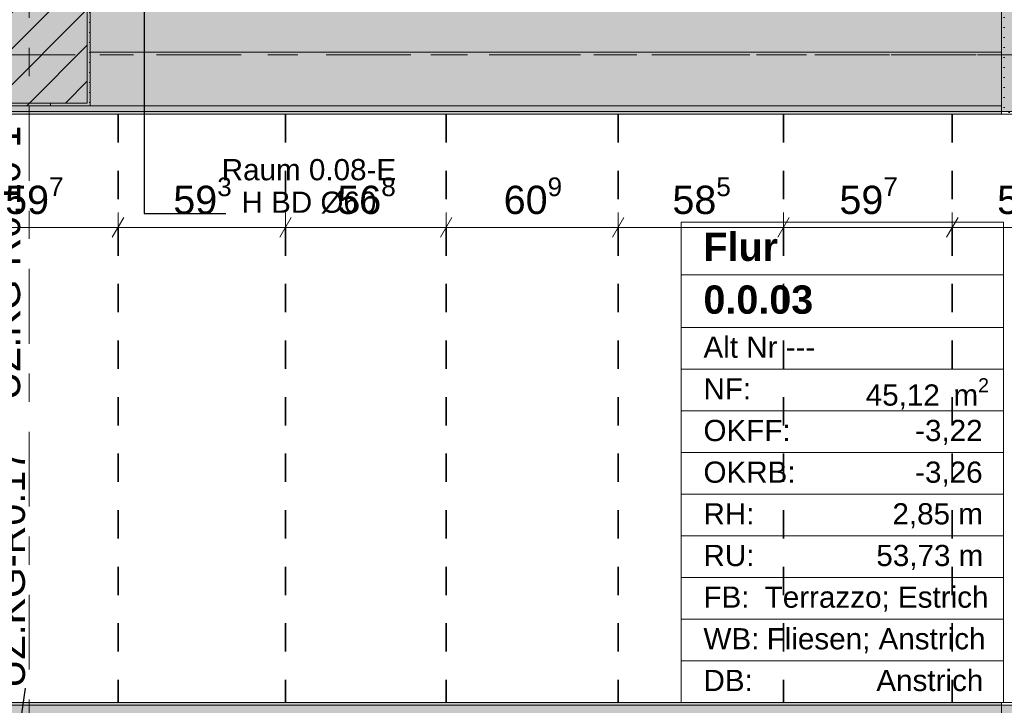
# Model space of a CAD drawing. Header units: metres. Extents: x -3.6 to 84.5, y -11 to 16.8.
# Tile 30 of 76: x 22.1 to 25.6, y 6 to 8.4. Entities that reach past the tile are written whole.
import ezdxf

# ---------------------------------------------------------------- set-up
doc = ezdxf.new("R2010")
doc.units = ezdxf.units.M
doc.header["$MEASUREMENT"] = 0
for name, pattern in [('Achse', [0.2, 0.1, -0.05, 0, -0.05]), ('Strichlinie doppelt', [0.546806, 0.264583, -0.105833, 0.070556, -0.105833]), ('Wipeout_Contour', [1, 0, -1])]:
    doc.linetypes.add(name, pattern=pattern)
for name, color, linetype in [('155 - Bemaßung_ Beschriftung.Ausbau - Deckenelemente', 7, 'Continuous'), ('401 - Zone.Raum_ Raumbegrenzung_ Whg.', 7, 'Continuous'), ('451 - Universal.Achsen Raster', 7, 'Continuous'), ('605 - Struktur.Wand Innen', 7, 'Continuous'), ('607 - Struktur.Stütze', 7, 'Continuous'), ('608 - Struktur.Träger', 7, 'Continuous')]:
    doc.layers.add(name, color=color, linetype=linetype)
doc.styles.add('ERSTELLTER_STIL_1', font='txt')
doc.styles.add('ERSTELLTER_STIL_2', font='txt')
doc.dimstyles.new('ERSTELLTER_STIL__1', dxfattribs={"dimtxt": 0.1, "dimasz": 0.0532, "dimexe": 0.18, "dimexo": 0.0625, "dimgap": 0, "dimtad": 1, "dimtih": 1, "dimtoh": 1, "dimzin": 0, "dimdsep": 46, "dimtxsty": 'ERSTELLTER_STIL_2', "dimblk": 'ARROWHEAD_2', "dimblk1": 'ARROWHEAD_2', "dimblk2": 'ARROWHEAD_2', "dimcen": 0.09, "dimse1": 1, "dimse2": 1, "dimclrd": 7, "dimclre": 7, "dimclrt": 7, "dimazin": 0, "dimtfac": 1, "dimtdec": 4, "dimtmove": 0, "dimatfit": 3, "dimfxl": 1, "dimtolj": 1, "dimtzin": 0, "dimarcsym": 0})
doc.dimstyles.new('ERSTELLTER_STIL__7', dxfattribs={"dimtxt": 0.18, "dimasz": 0.03648, "dimexe": 0.18, "dimexo": 0.0625, "dimgap": 0, "dimtad": 0, "dimtih": 1, "dimtoh": 1, "dimdec": 4, "dimzin": 0, "dimdsep": 46, "dimcen": 0.09, "dimadec": 0, "dimazin": 0, "dimtfac": 1, "dimtdec": 4, "dimtmove": 0, "dimatfit": 3, "dimldrblk": 'ARROWHEAD_11', "dimfxl": 1, "dimtolj": 1, "dimtzin": 0, "dimarcsym": 0})
doc.dimstyles.new('ERSTELLTER_STIL__8', dxfattribs={"dimtxt": 0.18, "dimasz": 0.02736, "dimexe": 0.18, "dimexo": 0.0625, "dimgap": 0, "dimtad": 0, "dimtih": 1, "dimtoh": 1, "dimdec": 4, "dimzin": 0, "dimdsep": 46, "dimcen": 0.09, "dimadec": 0, "dimazin": 0, "dimtfac": 1, "dimtdec": 4, "dimtmove": 0, "dimatfit": 3, "dimldrblk": 'ARROWHEAD_11', "dimfxl": 1, "dimtolj": 1, "dimtzin": 0, "dimarcsym": 0})
pattern_1 = [(45, (0, 0), (-0.0636396, 0.0636396), [])]
pattern_2 = [(45, (0, 0), (-0.01767767, 0.01767767), [0, -0.025])]
pattern_3 = [(45, (0, 0), (-0.08485281, 0.08485281), []), (45, (-0.04243, 0.04243), (-0.08485281, 0.08485281), [0.09, -0.03])]

# ---------------------------------------------------------------- blocks, each defined once
blk = doc.blocks.new('*D203')
at = {"layer": '155 - Bemaßung_ Beschriftung.Ausbau - Deckenelemente', "color": 7, "linetype": 'Continuous', "lineweight": 5}
for p, q in [((21.847, 7.6375), (21.847, 7.7425)), ((22.444, 7.6375), (22.444, 7.7425)), ((21.8672, 7.725), (21.8268, 7.655)), ((22.4642, 7.725), (22.4238, 7.655)), ((21.847, 7.69), (22.444, 7.69))]:
    blk.add_line(p, q, dxfattribs=at)
at = {"layer": '155 - Bemaßung_ Beschriftung.Ausbau - Deckenelemente', "color": 7, "lineweight": 5, "insert": (22.0446, 7.7083), "char_height": 0.1, "attachment_point": 7, "style": 'ERSTELLTER_STIL_2'}
blk.add_mtext('\\A1;{\\pql;\\fArial|b0|i0|c0|p38;59\\fArial|b0|i0|c0|p38;\\A1{\\H.66x;\\S7^  ;}}', dxfattribs=at)
blk = doc.blocks.new('ARROWHEAD_2')
at = {"color": 0, "linetype": 'Continuous', "lineweight": 0}
for p, q in [((-0.378, -0.655), (0.378, 0.655)), ((0, 0), (-1, 0))]:
    blk.add_line(p, q, dxfattribs=at)
blk = doc.blocks.new('*D204')
at = {"layer": '155 - Bemaßung_ Beschriftung.Ausbau - Deckenelemente', "color": 7, "linetype": 'Continuous', "lineweight": 5}
for p, q in [((22.444, 7.6375), (22.444, 7.7425)), ((23.037, 7.6375), (23.037, 7.7425)), ((22.4642, 7.725), (22.4238, 7.655)), ((23.0572, 7.725), (23.0168, 7.655)), ((22.444, 7.69), (23.037, 7.69))]:
    blk.add_line(p, q, dxfattribs=at)
at = {"layer": '155 - Bemaßung_ Beschriftung.Ausbau - Deckenelemente', "color": 7, "lineweight": 5, "insert": (22.6396, 7.7083), "char_height": 0.1, "attachment_point": 7, "style": 'ERSTELLTER_STIL_2'}
blk.add_mtext('\\A1;{\\pql;\\fArial|b0|i0|c0|p38;59\\fArial|b0|i0|c0|p38;\\A1{\\H.66x;\\S3^  ;}}', dxfattribs=at)
blk = doc.blocks.new('*D205')
at = {"layer": '155 - Bemaßung_ Beschriftung.Ausbau - Deckenelemente', "color": 7, "linetype": 'Continuous', "lineweight": 5}
for p, q in [((23.037, 7.6375), (23.037, 7.7425)), ((23.605, 7.6375), (23.605, 7.7425)), ((23.0572, 7.725), (23.0168, 7.655)), ((23.6252, 7.725), (23.5848, 7.655)), ((23.037, 7.69), (23.605, 7.69))]:
    blk.add_line(p, q, dxfattribs=at)
at = {"layer": '155 - Bemaßung_ Beschriftung.Ausbau - Deckenelemente', "color": 7, "lineweight": 5, "insert": (23.2201, 7.7083), "char_height": 0.1, "attachment_point": 7, "style": 'ERSTELLTER_STIL_2'}
blk.add_mtext('\\A1;{\\pql;\\fArial|b0|i0|c0|p38;56\\fArial|b0|i0|c0|p38;\\A1{\\H.66x;\\S8^  ;}}', dxfattribs=at)
blk = doc.blocks.new('*D206')
at = {"layer": '155 - Bemaßung_ Beschriftung.Ausbau - Deckenelemente', "color": 7, "linetype": 'Continuous', "lineweight": 5}
for p, q in [((23.605, 7.6375), (23.605, 7.7425)), ((24.214, 7.6375), (24.214, 7.7425)), ((23.6252, 7.725), (23.5848, 7.655)), ((24.2342, 7.725), (24.1938, 7.655)), ((23.605, 7.69), (24.214, 7.69))]:
    blk.add_line(p, q, dxfattribs=at)
at = {"layer": '155 - Bemaßung_ Beschriftung.Ausbau - Deckenelemente', "color": 7, "lineweight": 5, "insert": (23.8086, 7.7083), "char_height": 0.1, "attachment_point": 7, "style": 'ERSTELLTER_STIL_2'}
blk.add_mtext('\\A1;{\\pql;\\fArial|b0|i0|c0|p38;60\\fArial|b0|i0|c0|p38;\\A1{\\H.66x;\\S9^  ;}}', dxfattribs=at)
blk = doc.blocks.new('*D207')
at = {"layer": '155 - Bemaßung_ Beschriftung.Ausbau - Deckenelemente', "color": 7, "linetype": 'Continuous', "lineweight": 5}
for p, q in [((24.214, 7.6375), (24.214, 7.7425)), ((24.799, 7.6375), (24.799, 7.7425)), ((24.2342, 7.725), (24.1938, 7.655)), ((24.8192, 7.725), (24.7788, 7.655)), ((24.214, 7.69), (24.799, 7.69))]:
    blk.add_line(p, q, dxfattribs=at)
at = {"layer": '155 - Bemaßung_ Beschriftung.Ausbau - Deckenelemente', "color": 7, "lineweight": 5, "insert": (24.4056, 7.7083), "char_height": 0.1, "attachment_point": 7, "style": 'ERSTELLTER_STIL_2'}
blk.add_mtext('\\A1;{\\pql;\\fArial|b0|i0|c0|p38;58\\fArial|b0|i0|c0|p38;\\A1{\\H.66x;\\S5^  ;}}', dxfattribs=at)
blk = doc.blocks.new('*D208')
at = {"layer": '155 - Bemaßung_ Beschriftung.Ausbau - Deckenelemente', "color": 7, "linetype": 'Continuous', "lineweight": 5}
for p, q in [((24.799, 7.6375), (24.799, 7.7425)), ((25.396, 7.6375), (25.396, 7.7425)), ((24.8192, 7.725), (24.7788, 7.655)), ((25.4162, 7.725), (25.3758, 7.655)), ((24.799, 7.69), (25.396, 7.69))]:
    blk.add_line(p, q, dxfattribs=at)
at = {"layer": '155 - Bemaßung_ Beschriftung.Ausbau - Deckenelemente', "color": 7, "lineweight": 5, "insert": (24.9966, 7.7083), "char_height": 0.1, "attachment_point": 7, "style": 'ERSTELLTER_STIL_2'}
blk.add_mtext('\\A1;{\\pql;\\fArial|b0|i0|c0|p38;59\\fArial|b0|i0|c0|p38;\\A1{\\H.66x;\\S7^  ;}}', dxfattribs=at)
blk = doc.blocks.new('*D209')
at = {"layer": '155 - Bemaßung_ Beschriftung.Ausbau - Deckenelemente', "color": 7, "linetype": 'Continuous', "lineweight": 5}
for p, q in [((25.396, 7.6375), (25.396, 7.7425)), ((25.991, 7.6375), (25.991, 7.7425)), ((25.4162, 7.725), (25.3758, 7.655)), ((26.0112, 7.725), (25.9708, 7.655)), ((25.396, 7.69), (25.991, 7.69))]:
    blk.add_line(p, q, dxfattribs=at)
at = {"layer": '155 - Bemaßung_ Beschriftung.Ausbau - Deckenelemente', "color": 7, "lineweight": 5, "char_height": 0.1, "attachment_point": 7, "style": 'ERSTELLTER_STIL_2'}
for s, insert in [('\\A1;{\\pql;\\fArial|b0|i0|c0|p38;59\\fArial|b0|i0|c0|p38;\\A1{\\H.66x;\\S5^  ;}}', (25.5546, 7.7083)), ('\\A1;{\\pql;\\fArial|b0|i0|c0|p38;7}', (25.8949, 7.71))]:
    blk.add_mtext(s, dxfattribs=dict(at, insert=insert))
blk = doc.blocks.new('ARROWHEAD_11')
at = {"color": 0, "linetype": 'Continuous', "lineweight": 0}
blk.add_line((0, 0), (-1, 0), dxfattribs=at)
at = {"color": 0, "linetype": 'Continuous', "lineweight": 0, "const_width": 0.25, "flags": 128}
blk.add_lwpolyline([(-0.125, 0, 1), (0.125, 0, 1)], format="xyb", close=True, dxfattribs=at)

msp = doc.modelspace()

# ---------------------------------------------------------------- hatches: boundary and pattern name
at = {"layer": '607 - Struktur.Stütze', "linetype": 'Continuous', "lineweight": 0, "true_color": 0x000000}
h = msp.add_hatch(dxfattribs=at)
h.set_pattern_fill('Gips_0001', color=18, style=0, pattern_type=2)
h.set_pattern_definition(pattern_2)
h.paths.add_polyline_path([(25.57, 6.01), (25.57, 5.19), (25.66, 5.19), (25.66, 5.2), (25.58, 5.2), (25.58, 6), (25.88, 6), (25.88, 5.72), (25.89, 5.72), (25.89, 6.01)])
at = {"layer": '608 - Struktur.Träger', "linetype": 'Continuous', "lineweight": 0, "true_color": 0x000000}
h = msp.add_hatch(dxfattribs=at)
h.set_pattern_fill('Gips_0001', color=18, style=0, pattern_type=2)
h.set_pattern_definition(pattern_2)
h.paths.add_polyline_path([(25.57, 8.1), (18.71, 8.1), (18.71, 8.09), (25.57, 8.09)])
h = msp.add_hatch(dxfattribs=at)
h.set_pattern_fill('Beton__Stahlbeton_0001', color=18, style=0, pattern_type=2)
h.set_pattern_definition(pattern_3)
h.paths.add_polyline_path([(0.69, 6), (0.38, 6), (0.38, 5.8), (0.69, 5.8), (7.57, 5.8), (7.89, 5.8), (11.17, 5.8), (11.49, 5.8), (15.08, 5.8), (15.28, 5.8), (18.37, 5.8), (18.69, 5.8), (22.06, 5.8), (22.21, 5.8), (25.57, 5.8), (25.89, 5.8), (32.77, 5.8), (33.09, 5.8), (36.415, 5.8), (36.59, 5.8), (39.97, 5.8), (43.87, 5.8), (47.17, 5.8), (47.49, 5.8), (54.37, 5.8), (54.69, 5.8), (61.57, 5.8), (61.88, 5.8), (61.88, 6), (61.57, 6), (54.69, 6), (54.37, 6), (47.49, 6), (47.17, 6), (43.87, 6), (39.54, 6), (38.47, 6), (38.13, 6), (33.09, 6), (32.77, 6), (25.89, 6), (25.57, 6), (18.71, 6), (14.84, 6), (11.76, 6), (11.51, 6), (11.49, 6), (11.17, 6), (7.89, 6), (7.57, 6)])
h = msp.add_hatch(dxfattribs=at)
h.set_pattern_fill('Gips_0001', color=18, style=0, pattern_type=2)
h.set_pattern_definition(pattern_2)
h.paths.add_polyline_path([(18.71, 6.01), (18.71, 6), (25.57, 6), (25.57, 6.01)])

# ---------------------------------------------------------------- linework, layer by layer
at = {"layer": '155 - Bemaßung_ Beschriftung.Ausbau - Deckenelemente', "color": 7, "linetype": 'Achse', "lineweight": 35}
for p, q in [((22.444, 8.09), (22.444, 6.01)), ((23.037, 8.09), (23.037, 6.01)), ((23.605, 8.09), (23.605, 6.01)), ((24.214, 8.09), (24.214, 6.01)), ((24.799, 8.09), (24.799, 6.01)), ((25.396, 8.09), (25.396, 6.01))]:
    msp.add_line(p, q, dxfattribs=at)
at = {"layer": '401 - Zone.Raum_ Raumbegrenzung_ Whg.', "color": 7, "linetype": 'Continuous', "lineweight": 9}
for p, q in [((25.5768, 7.7091), (24.437, 7.7091)), ((24.437, 7.7091), (24.437, 6.01)), ((24.437, 7.7091), (25.5768, 7.7091)), ((24.437, 7.5225), (24.437, 7.7091)), ((25.5768, 6.01), (25.5768, 7.7091)), ((25.5768, 7.7091), (25.5768, 7.5225)), ((25.5768, 7.5225), (24.437, 7.5225)), ((24.437, 7.5225), (25.5768, 7.5225)), ((24.437, 7.3359), (24.437, 7.5225)), ((25.5768, 7.5225), (25.5768, 7.3359)), ((25.5768, 7.3359), (24.437, 7.3359)), ((24.437, 7.3359), (25.5768, 7.3359)), ((24.437, 7.1886), (24.437, 7.3359)), ((25.5768, 7.3359), (25.5768, 7.1886)), ((25.5768, 7.1886), (24.437, 7.1886)), ((24.437, 7.1886), (25.5768, 7.1886)), ((24.437, 7.0412), (24.437, 7.1886)), ((25.5768, 7.1886), (25.5768, 7.0412)), ((25.5768, 7.0412), (24.437, 7.0412)), ((24.437, 7.0412), (25.5768, 7.0412)), ((24.437, 6.8939), (24.437, 7.0412)), ((25.5768, 7.0412), (25.5768, 6.8939)), ((25.5768, 6.8939), (24.437, 6.8939)), ((24.437, 6.8939), (25.5768, 6.8939)), ((24.437, 6.7466), (24.437, 6.8939)), ((25.5768, 6.8939), (25.5768, 6.7466)), ((25.5768, 6.7466), (24.437, 6.7466)), ((24.437, 6.7466), (25.5768, 6.7466)), ((24.437, 6.5993), (24.437, 6.7466)), ((25.5768, 6.7466), (25.5768, 6.5993)), ((25.5768, 6.5993), (24.437, 6.5993)), ((24.437, 6.5993), (25.5768, 6.5993)), ((24.437, 6.4519), (24.437, 6.5993)), ((25.5768, 6.5993), (25.5768, 6.4519)), ((25.5768, 6.4519), (24.437, 6.4519)), ((24.437, 6.4519), (25.5768, 6.4519)), ((24.437, 6.3046), (24.437, 6.4519)), ((25.5768, 6.4519), (25.5768, 6.3046)), ((25.5768, 6.3046), (24.437, 6.3046)), ((24.437, 6.3046), (25.5768, 6.3046)), ((24.437, 6.1573), (24.437, 6.3046)), ((25.5768, 6.3046), (25.5768, 6.1573)), ((25.5768, 6.1573), (24.437, 6.1573)), ((24.437, 6.1573), (25.5768, 6.1573)), ((24.437, 6.01), (24.437, 6.1573)), ((25.5768, 6.1573), (25.5768, 6.01)), ((24.437, 6.01), (25.5768, 6.01)), ((25.5768, 6.01), (24.437, 6.01))]:
    msp.add_line(p, q, dxfattribs=at)
at = {"layer": '607 - Struktur.Stütze', "color": 7, "linetype": 'Continuous', "lineweight": 5, "flags": 128}
msp.add_lwpolyline([(25.89, 5.72), (25.89, 6.01), (25.57, 6.01), (25.57, 5.19), (25.66, 5.19)], dxfattribs=at)
at = {"layer": '608 - Struktur.Träger', "color": 7, "linetype": 'Continuous', "lineweight": 13}
for p, q in [((0.38, 8.09), (61.88, 8.09)), ((0.38, 6.01), (61.88, 6.01)), ((25.57, 6), (18.71, 6)), ((25.89, 6), (25.57, 6))]:
    msp.add_line(p, q, dxfattribs=at)
at = {"layer": '608 - Struktur.Träger', "color": 7, "linetype": 'Continuous', "lineweight": 5}
for p, q in [((25.57, 8.09), (18.71, 8.09)), ((25.57, 8.1), (25.57, 8.09)), ((25.57, 6.01), (18.71, 6.01)), ((25.57, 6.01), (25.57, 6))]:
    msp.add_line(p, q, dxfattribs=at)
at = {"layer": '608 - Struktur.Träger', "color": 7, "linetype": 'Continuous', "lineweight": 13, "flags": 128}
msp.add_lwpolyline([(61.88, 8.1), (61.57, 8.1), (54.69, 8.1), (54.37, 8.1), (51.09, 8.1), (50.77, 8.1), (47.49, 8.1), (47.17, 8.1), (43.87, 8.1), (38.13, 8.1), (33.09, 8.1), (32.77, 8.1), (25.89, 8.1), (25.57, 8.1), (18.71, 8.1), (14.77, 8.1), (11.76, 8.1), (11.17, 8.1), (7.89, 8.1), (7.57, 8.1), (0.69, 8.1), (0.38, 8.1)], dxfattribs=at)

# ---------------------------------------------------------------- texts
at = {"layer": '155 - Bemaßung_ Beschriftung.Ausbau - Deckenelemente', "color": 1, "linetype": 'Continuous', "lineweight": 9, "char_height": 0.1, "rotation": 90, "style": 'ERSTELLTER_STIL_2'}
for s, insert, attachment_point in [('\\A1;{\\pqc;\\fArial|b0|i0|c0|p38;UZ.KG-R0.10-1}', (21.9978, 7.5641), 2), ('\\A1;{\\pql;\\fArial|b0|i0|c0|p38;UZ.KG-R0.17}', (22.1162, 6.061), 7)]:
    msp.add_mtext(s, dxfattribs=dict(at, insert=insert, attachment_point=attachment_point))
at = {"layer": '155 - Bemaßung_ Beschriftung.Ausbau - Deckenelemente', "color": 7, "linetype": 'Continuous', "lineweight": 9, "insert": (23.4281, 7.7389), "char_height": 0.075, "attachment_point": 9, "line_spacing_factor": 0.920251, "style": 'ERSTELLTER_STIL_2'}
msp.add_mtext('\\A1;{\\pqc;\\fArial|b0|i0|c0|p38;Raum 0.08-E\\P\\pqc;\\fArial|b0|i0|c0|p38;H BD\\fArial|b0|i0|c0|p38; Ø\\fArial|b0|i0|c0|p38;60}', dxfattribs=at)
at = {"layer": '401 - Zone.Raum_ Raumbegrenzung_ Whg.', "color": 7, "lineweight": 9, "attachment_point": 1}
for s, insert, char_height, style in [('\\A1;{\\pqj;\\pt0;\\fArial|b1|i0|c0|p38;Flur}', (24.5155, 7.6715), 0.1, 'ERSTELLTER_STIL_1'), ('\\A1;{\\pqj;\\pt0;\\fArial|b1|i0|c0|p38;}', (25.4982, 7.6944), 0.1, 'ERSTELLTER_STIL_1'), ('\\A1;{\\pqj;\\pt0;\\fArial|b1|i0|c0|p38;}', (25.4982, 7.5078), 0.1, 'ERSTELLTER_STIL_1'), ('\\A1;{\\pql;\\pt0;\\fArial|b1|i0|c0|p38;0.0.03}', (24.5155, 7.4849), 0.1, 'ERSTELLTER_STIL_1'), ('\\A1;{\\pqj;\\pt0;\\fArial|b0|i0|c0|p38;}', (25.4982, 7.3211), 0.075, 'ERSTELLTER_STIL_2'), ('\\A1;{\\pqj;\\pt0;\\fArial|b0|i0|c0|p38;Alt Nr ---}', (24.5155, 7.304), 0.075, 'ERSTELLTER_STIL_2'), ('\\A1;{\\pqj;\\pt0;\\fArial|b0|i0|c0|p38;NF: }', (24.5155, 7.1567), 0.075, 'ERSTELLTER_STIL_2'), ('\\A1;{\\pql;\\pt0,0.05;\\fArial|b0|i0|c0|p38;45,12\\fArial|b0|i0|c0|p38;\\A1{\\H.66x;\\S^  ;}\\fArial|b0|i0|c0|p38; m\\fArial|b0|i0|c0|p38;\\A1{\\H.66x;\\S2^  ;}}', (25.0896, 7.1567), 0.075, 'ERSTELLTER_STIL_2'), ('\\A1;{\\pqj;\\pt0;\\fArial|b0|i0|c0|p38;OKFF: }', (24.5155, 7.0094), 0.075, 'ERSTELLTER_STIL_2'), ('\\A1;{\\pqj;\\pt0;\\fArial|b0|i0|c0|p38;-3,22}', (25.2644, 7.0094), 0.075, 'ERSTELLTER_STIL_2'), ('\\A1;{\\pqj;\\pt0;\\fArial|b0|i0|c0|p38;OKRB: }', (24.5155, 6.862), 0.075, 'ERSTELLTER_STIL_2'), ('\\A1;{\\pqj;\\pt0;\\fArial|b0|i0|c0|p38;-3,26}', (25.2644, 6.862), 0.075, 'ERSTELLTER_STIL_2'), ('\\A1;{\\pqj;\\pt0;\\fArial|b0|i0|c0|p38;RH: }', (24.5155, 6.7147), 0.075, 'ERSTELLTER_STIL_2'), ('\\A1;{\\pqj;\\pt0;\\fArial|b0|i0|c0|p38;2,85 m}', (25.1841, 6.7147), 0.075, 'ERSTELLTER_STIL_2'), ('\\A1;{\\pqj;\\pt0;\\fArial|b0|i0|c0|p38;RU: }', (24.5155, 6.5674), 0.075, 'ERSTELLTER_STIL_2'), ('\\A1;{\\pqj;\\pt0;\\fArial|b0|i0|c0|p38;53,73 m}', (25.1272, 6.5674), 0.075, 'ERSTELLTER_STIL_2'), ('\\A1;{\\pqj;\\pt0;\\fArial|b0|i0|c0|p38;FB: }', (24.5155, 6.4201), 0.075, 'ERSTELLTER_STIL_2'), ('\\A1;{\\pqj;\\pt0;\\fArial|b0|i0|c0|p38;Terrazzo; Estrich}', (24.7322, 6.4201), 0.075, 'ERSTELLTER_STIL_2'), ('\\A1;{\\pqj;\\pt0;\\fArial|b0|i0|c0|p38;WB: }', (24.5155, 6.2728), 0.075, 'ERSTELLTER_STIL_2'), ('\\A1;{\\pqj;\\pt0;\\fArial|b0|i0|c0|p38;Fliesen; Anstrich}', (24.7391, 6.2728), 0.075, 'ERSTELLTER_STIL_2'), ('\\A1;{\\pqj;\\pt0;\\fArial|b0|i0|c0|p38;DB: }', (24.5155, 6.1254), 0.075, 'ERSTELLTER_STIL_2'), ('\\A1;{\\pqj;\\pt0;\\fArial|b0|i0|c0|p38;Anstrich}', (25.1272, 6.1254), 0.075, 'ERSTELLTER_STIL_2')]:
    msp.add_mtext(s, dxfattribs=dict(at, insert=insert, char_height=char_height, style=style))

# ---------------------------------------------------------------- leaders
at = {"layer": '155 - Bemaßung_ Beschriftung.Ausbau - Deckenelemente', "color": 1, "linetype": 'Continuous', "lineweight": 9, "annotation_type": 0, "has_hookline": 1, "hookline_direction": 0, "text_width": 0.8281, "horizontal_direction": (0, 1, 0)}
msp.add_leader([(21.99, 5.14), (22.1162, 6.061)], dimstyle='ERSTELLTER_STIL__7', dxfattribs=at)

# ---------------------------------------------------------------- wipeouts: each hides what was drawn before it
at = {"color": 254, "linetype": 'Wipeout_Contour', "lineweight": 0, "ltscale": 101.307871}
msp.add_wipeout([(22.345, 8.12), (25.57, 8.12), (25.57, 8.31), (22.345, 8.31)], dxfattribs=at).dxf.layer = '605 - Struktur.Wand Innen'
at = {"color": 254, "linetype": 'Wipeout_Contour', "lineweight": 0, "ltscale": 94.444238}
msp.add_wipeout([(22.1225, 8.13), (22.1225, 8.12), (22.205, 8.12), (22.205, 8.13)], dxfattribs=at).dxf.layer = '605 - Struktur.Wand Innen'

# ---------------------------------------------------------------- next in the draw order: hatches: boundary and pattern name
at = {"layer": '605 - Struktur.Wand Innen', "linetype": 'Continuous', "lineweight": 0, "true_color": 0x000000}
h = msp.add_hatch(dxfattribs=at)
h.set_pattern_fill('MW_Ziegel_0001', color=18, style=0, pattern_type=2)
h.set_pattern_definition(pattern_1)
h.paths.add_polyline_path([(22.1225, 8.13), (22.1225, 8.12), (22.205, 8.12), (22.205, 8.13)])
at = {"layer": '607 - Struktur.Stütze', "linetype": 'Continuous', "lineweight": 0, "true_color": 0x000000}
h = msp.add_hatch(dxfattribs=at)
h.set_pattern_fill('Gips_0001', color=18, style=0, pattern_type=2)
h.set_pattern_definition(pattern_2)
h.paths.add_polyline_path([(21.645, 8.94), (21.645, 8.12), (22.345, 8.12), (22.345, 8.94), (22.205, 8.94), (22.205, 8.93), (22.335, 8.93), (22.335, 8.13), (22.205, 8.13), (22.205, 8.12), (22.1225, 8.12), (22.1225, 8.13), (21.655, 8.13), (21.655, 8.93), (22.045, 8.93), (22.045, 8.94)])
h = msp.add_hatch(dxfattribs=at)
h.set_pattern_fill('MW_Ziegel_0001', color=18, style=0, pattern_type=2)
h.set_pattern_definition(pattern_1)
h.paths.add_polyline_path([(21.655, 8.13), (22.335, 8.13), (22.335, 8.93), (21.655, 8.93)])
h = msp.add_hatch(dxfattribs=at)
h.set_pattern_fill('Gips_0001', color=18, style=0, pattern_type=2)
h.set_pattern_definition(pattern_2)
h.paths.add_polyline_path([(25.57, 8.51), (25.57, 8.09), (25.89, 8.09), (25.89, 8.51), (25.81, 8.51), (25.81, 8.5), (25.88, 8.5), (25.88, 8.1), (25.58, 8.1), (25.58, 8.5), (25.65, 8.5), (25.65, 8.51)])
at = {"layer": '608 - Struktur.Träger', "linetype": 'Continuous', "lineweight": 0, "true_color": 0x000000}
h = msp.add_hatch(dxfattribs=at)
h.set_pattern_fill('Beton__Stahlbeton_0001', color=18, style=0, pattern_type=2)
h.set_pattern_definition(pattern_3)
h.paths.add_polyline_path([(0.69, 8.5), (0.38, 8.5), (0.38, 8.1), (0.69, 8.1), (7.57, 8.1), (7.89, 8.1), (11.17, 8.1), (11.76, 8.1), (14.77, 8.1), (18.71, 8.1), (25.57, 8.1), (25.89, 8.1), (32.77, 8.1), (33.09, 8.1), (38.13, 8.1), (43.87, 8.1), (47.17, 8.1), (47.49, 8.1), (50.77, 8.1), (51.09, 8.1), (54.37, 8.1), (54.69, 8.1), (61.57, 8.1), (61.88, 8.1), (61.88, 8.5), (61.57, 8.5), (54.69, 8.5), (54.37, 8.5), (51.09, 8.5), (50.77, 8.5), (47.49, 8.5), (47.17, 8.5), (43.88, 8.5), (43.6, 8.5), (40.29, 8.5), (39.97, 8.5), (36.59, 8.5), (36.45, 8.5), (33.09, 8.5), (32.77, 8.5), (30.75, 8.5), (30.62, 8.5), (29.395, 8.5), (29.265, 8.5), (25.89, 8.5), (25.57, 8.5), (22.345, 8.5), (21.645, 8.5), (18.69, 8.5), (18.37, 8.5), (15.29, 8.5), (14.77, 8.5), (11.49, 8.5), (11.17, 8.5), (7.89, 8.5), (7.57, 8.5)])

# ---------------------------------------------------------------- next in the draw order: linework, layer by layer
at = {"layer": '451 - Universal.Achsen Raster', "color": 160, "linetype": 'Strichlinie doppelt', "lineweight": 9, "true_color": 0x3232ff}
for p, q in [((22.13, -10.585), (22.13, 16.355)), ((64.935, 8.3), (-3.175, 8.3))]:
    msp.add_line(p, q, dxfattribs=at)
at = {"layer": '605 - Struktur.Wand Innen', "color": 7, "linetype": 'Continuous', "lineweight": 18}
msp.add_line((22.205, 8.12), (22.205, 8.13), dxfattribs=at)
msp.add_line((22.205, 8.12), (22.205, 8.13), dxfattribs=at)
at = {"layer": '605 - Struktur.Wand Innen', "color": 7, "linetype": 'Continuous', "lineweight": 13, "flags": 128}
for points in [[(25.57, 8.31), (22.345, 8.31)], [(22.345, 8.12), (25.57, 8.12)]]:
    msp.add_lwpolyline(points, dxfattribs=at)
at = {"layer": '607 - Struktur.Stütze', "color": 7, "linetype": 'Continuous', "lineweight": 5, "flags": 128}
for points in [[(22.045, 8.94), (21.645, 8.94), (21.645, 8.12), (22.345, 8.12), (22.345, 8.94), (22.205, 8.94)], [(25.65, 8.51), (25.57, 8.51), (25.57, 8.09), (25.89, 8.09), (25.89, 8.51), (25.81, 8.51)]]:
    msp.add_lwpolyline(points, dxfattribs=at)
at = {"layer": '607 - Struktur.Stütze', "color": 7, "linetype": 'Continuous', "lineweight": 13, "flags": 128}
msp.add_lwpolyline([(21.655, 8.13), (22.335, 8.13), (22.335, 8.93), (21.655, 8.93)], close=True, dxfattribs=at)
at = {"layer": '608 - Struktur.Träger', "color": 7, "linetype": 'Achse', "lineweight": 9}
msp.add_line((0.38, 8.3), (61.88, 8.3), dxfattribs=at)

# ---------------------------------------------------------------- next in the draw order: dimensions: what is measured, and where the dimension line sits
at = {"layer": '155 - Bemaßung_ Beschriftung.Ausbau - Deckenelemente', "color": 7, "linetype": 'Continuous', "lineweight": 5}
for base, p1, p2, picture, middle in [((22.444, 7.69), (21.847, 8.09), (22.444, 6.01), '*D203', (22.2559, 7.76)), ((23.037, 7.69), (22.444, 6.01), (23.037, 6.01), '*D204', (22.8509, 7.76)), ((23.605, 7.69), (23.037, 6.01), (23.605, 6.01), '*D205', (23.4314, 7.76)), ((24.214, 7.69), (23.605, 6.01), (24.214, 6.01), '*D206', (24.0199, 7.76)), ((24.798989, 7.689982), (24.21399, 6.009981), (24.798989, 8.089981), '*D207', (24.616856, 7.759982)), ((25.396, 7.69), (24.799, 8.09), (25.396, 8.09), '*D208', (25.2079, 7.76)), ((25.990989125, 7.6899822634), (25.395989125, 8.0899812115), (25.990989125, 6.0099812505), '*D209', (25.7659124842, 7.7599822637))]:
    dim = msp.add_linear_dim(base=base, p1=p1, p2=p2, dimstyle='ERSTELLTER_STIL__1', dxfattribs=at)
    dim.commit()
    dim.dimension.update_dxf_attribs({"geometry": picture, "text_midpoint": middle, "dimtype": 160})

# ---------------------------------------------------------------- next in the draw order: leaders
at = {"layer": '155 - Bemaßung_ Beschriftung.Ausbau - Deckenelemente', "color": 7, "linetype": 'Continuous', "lineweight": 9, "annotation_type": 0, "has_hookline": 1, "hookline_direction": 0, "text_width": 0.6028}
msp.add_leader([(22.537, 8.59), (22.537, 7.7389), (22.8253, 7.7389)], dimstyle='ERSTELLTER_STIL__8', dxfattribs=at)

doc.saveas('drawing.dxf')
